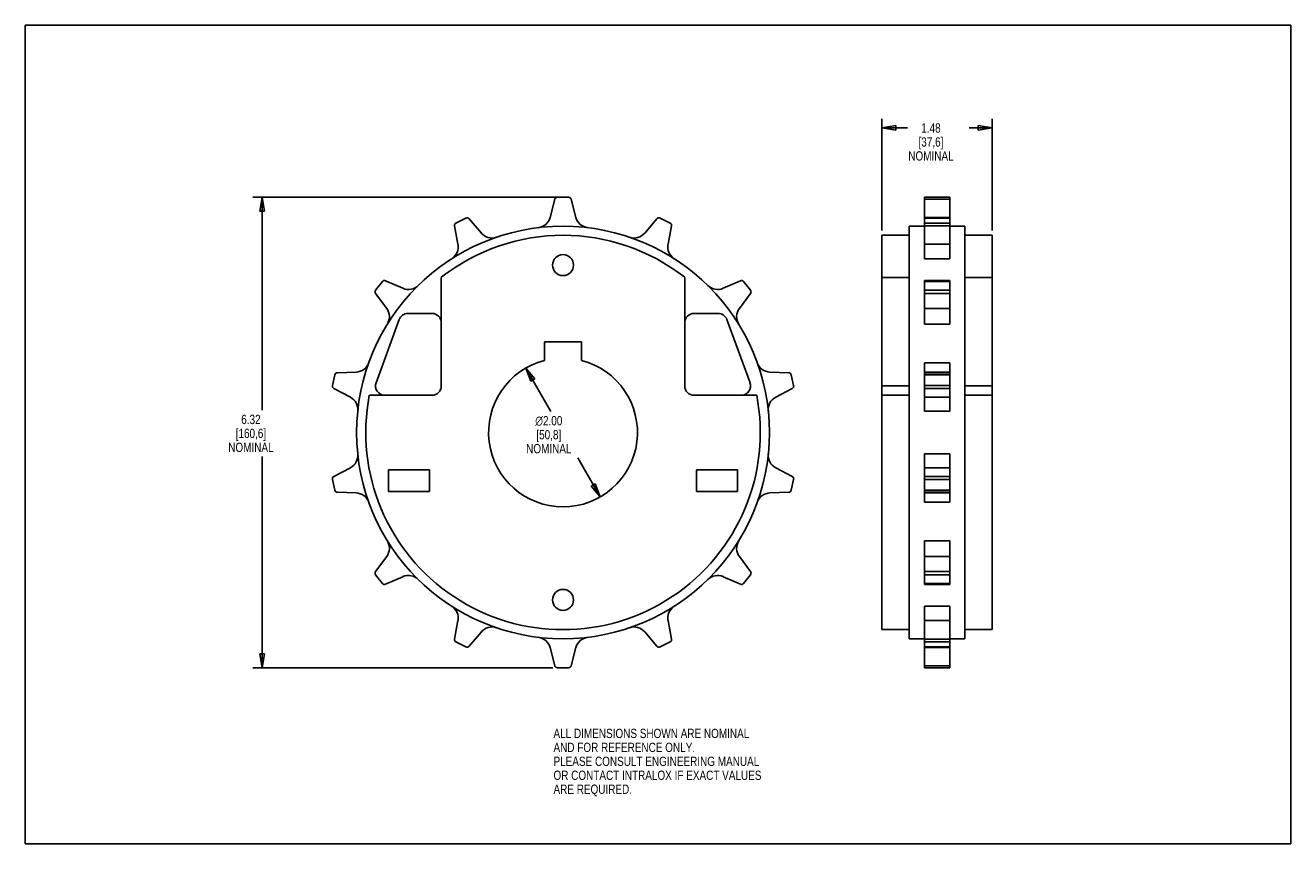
# Model space of a CAD drawing. Header units: inches. Extents: x 0 to 17, y 0 to 11.
import ezdxf

# ---------------------------------------------------------------- set-up
doc = ezdxf.new("R2010")
doc.units = ezdxf.units.IN
doc.header["$LTSCALE"] = 0.935
doc.header["$MEASUREMENT"] = 0
doc.layers.get('0').update_dxf_attribs({"linetype": 'CONTINUOUS'})
doc.layers.add('ALL_FEATURES', color=7, linetype='CONTINUOUS')
doc.styles.get("Standard").update_dxf_attribs({"font": 'txt', "width": 0.8})
doc.styles.add('TEXTSTYLE_1', font='gdt', dxfattribs={"width": 0.8})
doc.dimstyles.new('DIMSTYLE_1', dxfattribs={"dimtxt": 0.125, "dimasz": 0.1875, "dimexe": 0.18, "dimexo": 0.0625, "dimgap": 0.09, "dimtad": 0, "dimtih": 1, "dimtoh": 1, "dimzin": 4, "dimdsep": 46, "dimtxsty": 'STANDARD', "dimblk": 'CLOSED', "dimblk1": 'CLOSED', "dimblk2": 'CLOSED', "dimcen": 0.09, "dimadec": 0, "dimazin": 0, "dimtp": 0.01, "dimtm": 0.01, "dimtfac": 1, "dimtofl": 0, "dimtmove": 0, "dimatfit": 3, "dimldrblk": 'CLOSED', "dimfxl": 1, "dimtolj": 1, "dimtzin": 4, "dimarcsym": 0})
doc.dimstyles.new('DIMSTYLE_2', dxfattribs={"dimtxt": 0.125, "dimasz": 0.1875, "dimexe": 0.18, "dimexo": 0.0625, "dimgap": 0.09, "dimtad": 0, "dimtih": 1, "dimtoh": 1, "dimzin": 4, "dimdsep": 46, "dimtxsty": 'STANDARD', "dimblk": 'CLOSED', "dimblk1": 'CLOSED', "dimblk2": 'CLOSED', "dimcen": 0.09, "dimadec": 0, "dimazin": 0, "dimtp": 0.01, "dimtm": 0.01, "dimtfac": 1, "dimtofl": 0, "dimtmove": 0, "dimatfit": 3, "dimldrblk": 'CLOSED', "dimfxl": 1, "dimtolj": 1, "dimtzin": 4, "dimarcsym": 0})

# ---------------------------------------------------------------- blocks, each defined once
blk = doc.blocks.new('_CLOSED')
at = {"color": 0, "linetype": 'BYBLOCK'}
for p, q in [((0, 0), (-1, 0.167)), ((-1, 0.167), (-1, -0.167)), ((-1, -0.167), (0, 0)), ((-1, 0), (0, 0))]:
    blk.add_line(p, q, dxfattribs=at)
blk = doc.blocks.new('*D0')
at = {"color": 3, "linetype": 'CONTINUOUS'}
for p, q in [((6.724, 6.393), (7.061, 5.81)), ((7.724, 4.661), (7.421, 5.185))]:
    blk.add_line(p, q, dxfattribs=at)
at = {"color": 3, "linetype": 'CONTINUOUS', "xscale": 0.1875, "yscale": 0.1875, "zscale": 0.1875}
for p, rotation in [((6.724, 6.393), 119.9974694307), ((7.724, 4.661), 299.9974694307)]:
    blk.add_blockref('_CLOSED', p, dxfattribs=dict(at, rotation=rotation))
at = {"color": 3, "linetype": 'CONTINUOUS', "insert": (7.033, 5.748), "char_height": 0.125, "width": 0.7, "attachment_point": 2, "line_spacing_factor": 0.9, "style": 'TEXTSTYLE_1'}
blk.add_mtext('{\\Fgdt;n}\\Ftxt;2.00\\P[50,8]\\PNOMINAL', dxfattribs=at)
blk = doc.blocks.new('*D1')
at = {"color": 3, "linetype": 'CONTINUOUS'}
for p, q in [((7.237, 8.688), (3.056, 8.688)), ((3.181, 8.688), (3.181, 5.828)), ((3.181, 2.366), (3.181, 5.203)), ((7.086, 2.366), (3.056, 2.366))]:
    blk.add_line(p, q, dxfattribs=at)
at = {"color": 3, "linetype": 'CONTINUOUS', "xscale": 0.1875, "yscale": 0.1875, "zscale": 0.1875}
for p, rotation in [((3.181, 8.688), 90), ((3.181, 2.366), 270)]:
    blk.add_blockref('_CLOSED', p, dxfattribs=dict(at, rotation=rotation))
at = {"color": 3, "linetype": 'CONTINUOUS', "insert": (3.031, 5.765), "char_height": 0.125, "width": 0.7, "attachment_point": 2, "line_spacing_factor": 0.9}
blk.add_mtext('6.32\\P[160,6]\\PNOMINAL', dxfattribs=at)
blk = doc.blocks.new('*D2')
at = {"color": 3, "linetype": 'CONTINUOUS'}
for p, q in [((11.509, 8.24), (11.509, 9.745)), ((12.989, 8.24), (12.989, 9.745)), ((11.509, 9.62), (11.854, 9.62)), ((12.989, 9.62), (12.679, 9.62))]:
    blk.add_line(p, q, dxfattribs=at)
at = {"color": 3, "linetype": 'CONTINUOUS', "xscale": 0.1875, "yscale": 0.1875, "zscale": 0.1875, "rotation": 180}
blk.add_blockref('_CLOSED', (11.509, 9.62), dxfattribs=at)
at = {"color": 3, "linetype": 'CONTINUOUS', "xscale": 0.1875, "yscale": 0.1875, "zscale": 0.1875}
blk.add_blockref('_CLOSED', (12.989, 9.62), dxfattribs=at)
at = {"color": 3, "linetype": 'CONTINUOUS', "insert": (12.167, 9.682), "char_height": 0.125, "width": 0.7, "attachment_point": 2, "line_spacing_factor": 0.9}
blk.add_mtext('1.48\\P[37,6]\\PNOMINAL', dxfattribs=at)

msp = doc.modelspace()

# ---------------------------------------------------------------- linework, layer by layer
at = {"color": 7, "linetype": 'CONTINUOUS'}
for p, q in [((0, 0), (0, 11)), ((0, 11), (17, 11)), ((17, 0), (17, 11)), ((7.299, 8.688), (7.149, 8.688)), ((12.079, 7.863), (12.079, 8.688)), ((12.079, 8.688), (12.419, 8.688)), ((12.419, 7.863), (12.419, 8.688)), ((7.115, 8.662), (7.05, 8.418)), ((7.398, 8.418), (7.333, 8.662)), ((12.079, 8.662), (12.419, 8.662)), ((5.92, 8.407), (5.785, 8.342)), ((6.127, 8.207), (5.962, 8.399)), ((8.486, 8.399), (8.321, 8.207)), ((8.663, 8.342), (8.528, 8.407)), ((12.419, 8.418), (12.079, 8.418)), ((12.079, 8.411), (12.419, 8.411)), ((12.079, 8.407), (12.419, 8.407)), ((12.079, 8.342), (12.419, 8.342)), ((5.766, 8.304), (5.813, 8.056)), ((8.635, 8.056), (8.682, 8.304)), ((11.509, 2.877), (11.509, 8.177)), ((11.874, 8.177), (11.509, 8.177)), ((11.874, 2.754), (11.874, 8.3)), ((12.079, 8.304), (12.419, 8.304)), ((12.624, 2.754), (12.624, 8.3)), ((12.989, 8.177), (12.624, 8.177)), ((12.989, 2.877), (12.989, 8.177)), ((12.419, 8.056), (12.079, 8.056)), ((12.419, 7.863), (12.079, 7.863)), ((4.8, 7.556), (4.706, 7.439)), ((5.073, 7.466), (4.841, 7.567)), ((5.589, 7.612), (5.589, 6.152)), ((8.859, 6.152), (8.859, 7.612)), ((9.607, 7.567), (9.375, 7.466)), ((9.742, 7.439), (9.648, 7.556)), ((11.874, 7.612), (11.509, 7.612)), ((12.079, 6.983), (12.079, 7.569)), ((12.079, 7.569), (12.419, 7.569)), ((12.079, 7.556), (12.419, 7.556)), ((12.419, 6.983), (12.419, 7.569)), ((12.989, 7.612), (12.624, 7.612)), ((4.705, 7.396), (4.855, 7.193)), ((9.593, 7.193), (9.743, 7.396)), ((12.079, 7.439), (12.419, 7.439)), ((12.079, 7.396), (12.419, 7.396)), ((12.419, 7.193), (12.079, 7.193)), ((12.419, 6.983), (12.079, 6.983)), ((12.079, 5.815), (12.079, 6.464)), ((12.079, 6.464), (12.419, 6.464)), ((12.419, 5.815), (12.419, 6.464)), ((4.159, 6.303), (4.126, 6.157)), ((4.445, 6.34), (4.192, 6.331)), ((10.256, 6.331), (10.003, 6.34)), ((10.322, 6.157), (10.289, 6.303)), ((12.079, 6.34), (12.419, 6.34)), ((12.079, 6.331), (12.419, 6.331)), ((12.079, 6.303), (12.419, 6.303)), ((12.079, 6.157), (12.419, 6.157)), ((4.144, 6.118), (4.367, 6)), ((5.464, 6.027), (4.622, 6.027)), ((9.826, 6.027), (8.984, 6.027)), ((10.081, 6), (10.304, 6.118)), ((11.874, 6.027), (11.509, 6.027)), ((12.079, 6.118), (12.419, 6.118)), ((12.419, 6), (12.079, 6)), ((12.989, 6.027), (12.624, 6.027)), ((12.419, 5.815), (12.079, 5.815)), ((12.079, 5.239), (12.419, 5.239)), ((12.079, 4.59), (12.079, 5.239)), ((12.419, 4.59), (12.419, 5.239)), ((4.367, 5.054), (4.144, 4.936)), ((10.304, 4.936), (10.081, 5.054)), ((12.079, 5.054), (12.419, 5.054)), ((12.079, 4.936), (12.419, 4.936)), ((4.126, 4.897), (4.159, 4.751)), ((10.289, 4.751), (10.322, 4.897)), ((12.079, 4.897), (12.419, 4.897)), ((4.192, 4.723), (4.445, 4.714)), ((10.003, 4.714), (10.256, 4.723)), ((12.079, 4.751), (12.419, 4.751)), ((12.079, 4.723), (12.419, 4.723)), ((12.419, 4.714), (12.079, 4.714)), ((12.419, 4.59), (12.079, 4.59)), ((12.079, 4.071), (12.419, 4.071)), ((12.079, 3.485), (12.079, 4.071)), ((12.419, 3.485), (12.419, 4.071)), ((4.855, 3.861), (4.705, 3.658)), ((9.743, 3.658), (9.593, 3.861)), ((12.079, 3.861), (12.419, 3.861)), ((4.706, 3.615), (4.8, 3.498)), ((4.841, 3.487), (5.073, 3.588)), ((9.375, 3.588), (9.607, 3.487)), ((9.648, 3.498), (9.742, 3.615)), ((12.079, 3.658), (12.419, 3.658)), ((12.079, 3.615), (12.419, 3.615)), ((12.079, 3.498), (12.419, 3.498)), ((12.079, 3.485), (12.419, 3.485)), ((12.079, 3.191), (12.419, 3.191)), ((12.079, 2.366), (12.079, 3.191)), ((12.419, 2.366), (12.419, 3.191)), ((5.813, 2.998), (5.766, 2.75)), ((8.682, 2.75), (8.635, 2.998)), ((12.079, 2.998), (12.419, 2.998)), ((5.962, 2.656), (6.127, 2.847)), ((8.321, 2.847), (8.486, 2.656)), ((11.874, 2.877), (11.509, 2.877)), ((12.079, 2.75), (12.419, 2.75)), ((12.989, 2.877), (12.624, 2.877)), ((5.785, 2.712), (5.92, 2.647)), ((7.05, 2.636), (7.115, 2.392)), ((7.333, 2.392), (7.398, 2.636)), ((8.528, 2.647), (8.663, 2.712)), ((12.079, 2.712), (12.419, 2.712)), ((12.079, 2.647), (12.419, 2.647)), ((12.079, 2.643), (12.419, 2.643)), ((12.079, 2.636), (12.419, 2.636)), ((12.079, 2.392), (12.419, 2.392)), ((7.149, 2.366), (7.299, 2.366)), ((12.079, 2.366), (12.419, 2.366)), ((0, 0), (17, 0))]:
    msp.add_line(p, q, dxfattribs=at)
msp.add_circle((7.224, 5.527), 2.773, dxfattribs=at)
for centre, radius, start, end in [((7.149, 8.653), 0.035, 90, 165), ((7.299, 8.653), 0.035, 15, 90), ((5.8, 8.311), 0.035, 115.7143, 190.7143), ((5.935, 8.376), 0.035, 40.7143, 115.7143), ((6.869, 8.466), 0.188, 276.8933, 345), ((7.579, 8.466), 0.188, 195, 263.1067), ((8.513, 8.376), 0.035, 64.2857, 139.2857), ((8.648, 8.311), 0.035, 349.2857, 64.2857), ((7.224, 5.527), 2.65, 51.904, 128.096), ((6.269, 8.329), 0.188, 220.7143, 288.821), ((8.179, 8.329), 0.188, 251.179, 319.2857), ((5.629, 8.021), 0.188, 302.6076, 10.7143), ((8.819, 8.021), 0.188, 169.2857, 237.3924), ((4.827, 7.534), 0.035, 66.4286, 141.4286), ((5.148, 7.637), 0.188, 246.4286, 314.5352), ((9.3, 7.637), 0.188, 225.4648, 293.5714), ((9.621, 7.534), 0.035, 38.5714, 113.5714), ((4.734, 7.417), 0.035, 141.4286, 216.4286), ((9.715, 7.417), 0.035, 323.5714, 38.5714), ((4.704, 7.082), 0.188, 328.3219, 36.4286), ((9.744, 7.082), 0.188, 143.5714, 211.6781), ((4.438, 6.527), 0.188, 272.1429, 340.2495), ((10.011, 6.527), 0.188, 199.7505, 267.8571), ((4.193, 6.296), 0.035, 92.1429, 167.1429), ((10.255, 6.296), 0.035, 12.8571, 87.8571), ((4.16, 6.149), 0.035, 167.1429, 242.1429), ((5.464, 6.152), 0.125, 270, 360), ((8.984, 6.152), 0.125, 180, 270), ((10.288, 6.149), 0.035, 297.8571, 12.8571), ((4.279, 5.835), 0.188, 354.0362, 62.1429), ((7.224, 5.527), 2.65, 169.1243, 10.8757), ((10.169, 5.835), 0.188, 117.8571, 185.9638), ((4.279, 5.219), 0.188, 297.8571, 5.9638), ((10.169, 5.219), 0.188, 174.0362, 242.1429), ((4.16, 4.905), 0.035, 117.8571, 192.8571), ((10.288, 4.905), 0.035, 347.1429, 62.1429), ((4.193, 4.758), 0.035, 192.8571, 267.8571), ((4.438, 4.527), 0.188, 19.7505, 87.8571), ((10.011, 4.527), 0.188, 92.1429, 160.2495), ((10.255, 4.758), 0.035, 272.1429, 347.1429), ((4.704, 3.972), 0.188, 323.5714, 31.6781), ((9.744, 3.972), 0.188, 148.3219, 216.4286), ((4.734, 3.637), 0.035, 143.5714, 218.5714), ((5.148, 3.417), 0.188, 45.4648, 113.5714), ((9.3, 3.417), 0.188, 66.4286, 134.5352), ((9.715, 3.637), 0.035, 321.4286, 36.4286), ((4.827, 3.52), 0.035, 218.5714, 293.5714), ((9.621, 3.52), 0.035, 246.4286, 321.4286), ((5.629, 3.033), 0.188, 349.2857, 57.3924), ((8.819, 3.033), 0.188, 122.6076, 190.7143), ((6.269, 2.725), 0.188, 71.179, 139.2857), ((8.179, 2.725), 0.188, 40.7143, 108.821), ((5.8, 2.743), 0.035, 169.2857, 244.2857), ((6.869, 2.588), 0.188, 15, 83.1067), ((7.579, 2.588), 0.188, 96.8933, 165), ((8.648, 2.743), 0.035, 295.7143, 10.7143), ((5.935, 2.678), 0.035, 244.2857, 319.2857), ((8.513, 2.678), 0.035, 220.7143, 295.7143), ((7.149, 2.401), 0.035, 195, 270), ((7.299, 2.401), 0.035, 270, 345)]:
    msp.add_arc(centre, radius, start, end, dxfattribs=at)
at = {"layer": 'ALL_FEATURES', "color": 7, "linetype": 'CONTINUOUS'}
for p, q in [((12.079, 8.3), (11.874, 8.3)), ((12.624, 8.3), (12.419, 8.3)), ((5.022, 7.045), (4.712, 6.195)), ((5.464, 7.127), (5.139, 7.127)), ((9.309, 7.127), (8.984, 7.127)), ((9.736, 6.195), (9.426, 7.045)), ((6.974, 6.745), (6.974, 6.495)), ((7.474, 6.745), (6.974, 6.745)), ((7.474, 6.495), (7.474, 6.745)), ((11.874, 6.152), (11.509, 6.152)), ((12.989, 6.152), (12.624, 6.152)), ((4.878, 5.027), (4.878, 4.733)), ((5.432, 5.027), (4.878, 5.027)), ((5.432, 4.733), (5.432, 5.027)), ((9.57, 5.027), (9.016, 5.027)), ((9.016, 5.027), (9.016, 4.733)), ((9.57, 4.733), (9.57, 5.027)), ((4.878, 4.733), (5.432, 4.733)), ((9.016, 4.733), (9.57, 4.733)), ((12.079, 2.754), (11.874, 2.754)), ((12.624, 2.754), (12.419, 2.754))]:
    msp.add_line(p, q, dxfattribs=at)
for centre in [(7.224, 7.777), (7.224, 3.277)]:
    msp.add_circle(centre, 0.141, dxfattribs=at)
for centre, radius, start, end in [((5.139, 7.002), 0.125, 90, 160), ((5.464, 7.002), 0.125, 0, 90), ((8.984, 7.002), 0.125, 90, 180), ((9.309, 7.002), 0.125, 20, 90), ((7.224, 5.527), 1, 104.4775, 75.5225), ((4.83, 6.152), 0.125, 160, 270), ((9.618, 6.152), 0.125, 270, 20)]:
    msp.add_arc(centre, radius, start, end, dxfattribs=at)

# ---------------------------------------------------------------- texts
at = {"color": 3, "linetype": 'CONTINUOUS', "insert": (7.096, 1.545), "char_height": 0.125, "width": 3.5, "attachment_point": 1, "line_spacing_factor": 0.9}
msp.add_mtext('ALL DIMENSIONS SHOWN ARE NOMINAL\\PAND FOR REFERENCE ONLY.\\PPLEASE CONSULT ENGINEERING MANUAL\\POR CONTACT INTRALOX IF EXACT VALUES\\PARE REQUIRED. ', dxfattribs=at)

# ---------------------------------------------------------------- dimensions: what is measured, and where the dimension line sits
at = {"color": 3, "linetype": 'CONTINUOUS'}
dim = msp.add_linear_dim(base=(12.989, 9.62), p1=(11.509, 8.24), p2=(12.989, 8.24), text='<>\\PNOMINAL', dimstyle='DIMSTYLE_2', dxfattribs=at)
dim.commit()
dim.dimension.update_dxf_attribs({"geometry": '*D2', "text_midpoint": (12.042, 9.432), "dimtype": 160})
dim = msp.add_linear_dim(base=(3.181, 2.366), p1=(7.237, 8.688), p2=(7.086, 2.366), angle=270, text='<>\\PNOMINAL', dimstyle='DIMSTYLE_2', dxfattribs=at)
dim.commit()
dim.dimension.update_dxf_attribs({"geometry": '*D1', "text_midpoint": (2.981, 5.515), "dimtype": 160})
dim = msp.add_diameter_dim_2p(p1=(6.724, 6.393), p2=(7.724, 4.661), text='<>\\PNOMINAL', dimstyle='DIMSTYLE_1', dxfattribs=at)
dim.commit()
dim.dimension.update_dxf_attribs({"geometry": '*D0', "text_midpoint": (6.949, 5.498), "dimtype": 163})

doc.saveas('drawing.dxf')
